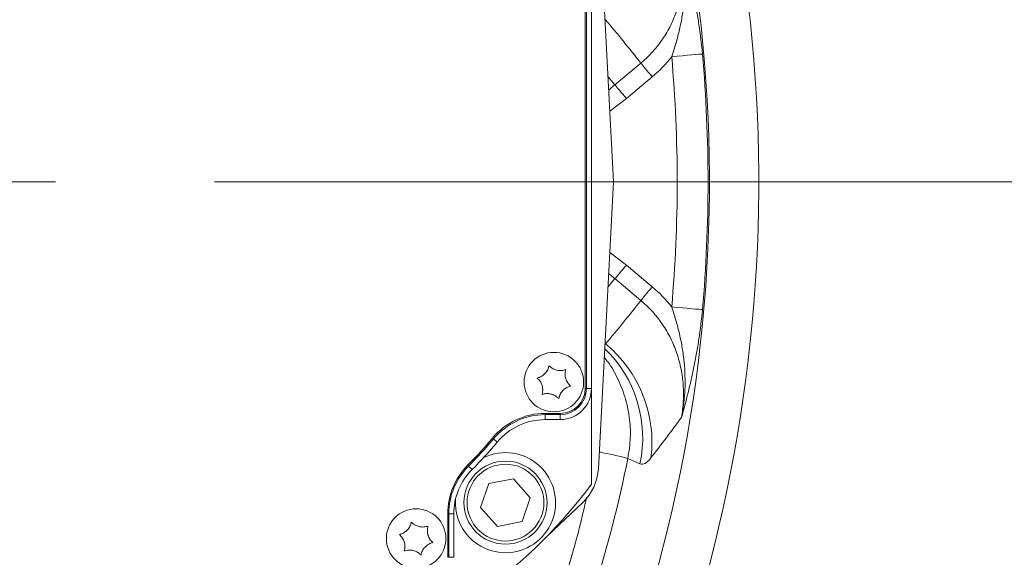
# Model space of a CAD drawing. Header units: millimetres. Extents: x 0 to 8410, y 0 to 5940.
# Tile 27 of 256: x 2282 to 2440, y 1173 to 1258. Entities that reach past the tile are written whole.
import ezdxf

# ---------------------------------------------------------------- set-up
doc = ezdxf.new("R2010")
doc.units = ezdxf.units.MM
doc.header["$LTSCALE"] = 10
doc.linetypes.add('CENTERX2', pattern=[20.32, 12.7, -2.54, 2.54, -2.54])
doc.styles.add('SLDTEXTSTYLE0', font='TXT', dxfattribs={"width": 0.605})
doc.dimstyles.new('SLDDIMSTYLE0', dxfattribs={"dimtxt": 50, "dimasz": 50, "dimexe": 0, "dimexo": 0.0625, "dimgap": 12.5, "dimtad": 1, "dimtoh": 1, "dimdec": 1, "dimrnd": 1e-09, "dimzin": 12, "dimdsep": 46, "dimtxsty": 'SLDTEXTSTYLE0', "dimsah": 1, "dimcen": 0.09, "dimadec": 0, "dimazin": 0, "dimtfac": 1, "dimtofl": 0, "dimtmove": 0, "dimatfit": 3, "dimfxl": 0, "dimfrac": 2, "dimtolj": 1, "dimtzin": 12, "dimarcsym": 0})
doc.dimstyles.new('SLDDIMSTYLE1', dxfattribs={"dimtxt": 50, "dimasz": 50, "dimexe": 0, "dimexo": 0.0625, "dimgap": -12.5, "dimtad": 1, "dimtoh": 1, "dimdec": 1, "dimrnd": 1e-09, "dimzin": 12, "dimdsep": 46, "dimtxsty": 'SLDTEXTSTYLE0', "dimsah": 1, "dimcen": 0.09, "dimadec": 0, "dimazin": 0, "dimtfac": 1, "dimtofl": 0, "dimtmove": 0, "dimatfit": 3, "dimfxl": 0, "dimfrac": 2, "dimtolj": 1, "dimtzin": 12, "dimarcsym": 0})
doc.dimstyles.new('SLDDIMSTYLE2', dxfattribs={"dimtxt": 50, "dimasz": 50, "dimexe": 0, "dimexo": 0.0625, "dimgap": 12.5, "dimtad": 1, "dimtoh": 1, "dimdec": 1, "dimrnd": 1e-09, "dimzin": 12, "dimdsep": 46, "dimtxsty": 'SLDTEXTSTYLE0', "dimsah": 1, "dimcen": 0.09, "dimadec": 0, "dimazin": 0, "dimtfac": 1, "dimtofl": 0, "dimtmove": 0, "dimatfit": 3, "dimfxl": 0, "dimfrac": 2, "dimtolj": 1, "dimtzin": 12, "dimarcsym": 0})

# ---------------------------------------------------------------- blocks, each defined once
blk = doc.blocks.new('*D46')
at = {"color": 7, "linetype": 'Continuous', "lineweight": 0}
for p, q in [((2410.3, 1232.51), (2796.99, 1232.51)), ((2781.99, 1094.51), (2781.99, 1232.51)), ((2428.71, 1094.51), (2796.99, 1094.51))]:
    blk.add_line(p, q, dxfattribs=at)
for points in [[(2781.99, 1232.51), (2774.49, 1182.51), (2789.49, 1182.51)], [(2781.99, 1094.51), (2789.49, 1144.51), (2774.49, 1144.51)]]:
    blk.add_solid(points, dxfattribs=at)
at = {"color": 7, "linetype": 'Continuous', "lineweight": 0, "insert": (2717.54, 1106.23), "char_height": 50, "attachment_point": 1, "rotation": 90, "style": 'SLDTEXTSTYLE0'}
blk.add_mtext('138', dxfattribs=at)
blk = doc.blocks.new('*D47')
at = {"color": 7, "linetype": 'Continuous', "lineweight": 0}
for p, q in [((2679.92, 1232.51), (2679.92, 1332.51)), ((2410.3, 1232.51), (2694.92, 1232.51)), ((2679.92, 1167.51), (2679.92, 1232.51)), ((2118.59, 1167.51), (2694.92, 1167.51)), ((2679.92, 1167.51), (2679.92, 727.07))]:
    blk.add_line(p, q, dxfattribs=at)
for points in [[(2679.92, 1232.51), (2687.42, 1282.51), (2672.42, 1282.51)], [(2679.92, 1167.51), (2672.42, 1117.51), (2687.42, 1117.51)]]:
    blk.add_solid(points, dxfattribs=at)
at = {"color": 7, "linetype": 'Continuous', "lineweight": 0, "char_height": 50, "attachment_point": 1, "rotation": 90, "style": 'SLDTEXTSTYLE0'}
for s, insert in [(' (3x M8)', (2615.46, 819.3)), ('65', (2615.46, 742.94))]:
    blk.add_mtext(s, dxfattribs=dict(at, insert=insert))
blk = doc.blocks.new('*D49')
at = {"color": 7, "linetype": 'Continuous', "lineweight": 0}
for p, q in [((2428.71, 1370.51), (2909.36, 1370.51)), ((2894.36, 1094.51), (2894.36, 1370.51)), ((2879.02, 1324.71), (2802.31, 1324.71)), ((2802.31, 1324.71), (2802.31, 1140.31)), ((2879.02, 1140.31), (2879.02, 1324.71)), ((2802.31, 1140.31), (2879.02, 1140.31)), ((2428.71, 1094.51), (2909.36, 1094.51))]:
    blk.add_line(p, q, dxfattribs=at)
for points in [[(2894.36, 1370.51), (2886.86, 1320.51), (2901.86, 1320.51)], [(2894.36, 1094.51), (2901.86, 1144.51), (2886.86, 1144.51)]]:
    blk.add_solid(points, dxfattribs=at)
at = {"color": 7, "linetype": 'Continuous', "lineweight": 0, "insert": (2814.56, 1156.19), "char_height": 50, "attachment_point": 1, "rotation": 90, "style": 'SLDTEXTSTYLE0'}
blk.add_mtext(' 276 ', dxfattribs=at)

msp = doc.modelspace()

# ---------------------------------------------------------------- linework, layer by layer
at = {"color": 7, "linetype": 'Continuous', "lineweight": 0}
for p, q in [((2374.803199, 1278.349993), (2377.205371, 1232.513999)), ((2372.705369, 1199.513999), (2372.705369, 1270.513998)), ((2373.705371, 1199.513999), (2373.705371, 1270.513998)), ((2377.205371, 1232.513999), (2374.803199, 1186.678005)), ((2373.705371, 1184.181814), (2373.705371, 1199.513999)), ((2366.333483, 1195.513999), (2368.705361, 1195.513999)), ((2366.333483, 1194.514), (2368.705361, 1194.514)), ((2356.008111, 1180.453816), (2357.300921, 1184.282911)), ((2357.300921, 1184.282911), (2361.263423, 1185.077855)), ((2361.263423, 1185.077855), (2363.933115, 1182.043699)), ((2363.933115, 1182.043699), (2362.64029, 1178.214603)), ((2372.321008, 1181.293697), (2366.607784, 1175.872048)), ((2350.771366, 1172.514), (2350.771366, 1179.514)), ((2351.705371, 1172.514), (2351.705371, 1179.448002)), ((2358.677803, 1177.41966), (2356.008111, 1180.453816)), ((2362.64029, 1178.214603), (2358.677803, 1177.41966))]:
    msp.add_line(p, q, dxfattribs=at)
at = {"color": 8, "linetype": 'Continuous', "lineweight": 0}
for p, q in [((2372.911005, 1270.513998), (2372.911005, 1199.513999)), ((2375.956862, 1258.420664), (2375.852256, 1258.332891)), ((2377.461313, 1247.984561), (2381.599425, 1251.456854)), ((2376.32352, 1249.340513), (2377.461313, 1247.984561)), ((2383.411496, 1249.297315), (2379.273369, 1245.825021)), ((2376.437782, 1247.160525), (2377.461313, 1247.984561)), ((2379.273369, 1245.825021), (2376.613869, 1243.800598)), ((2376.613869, 1221.2274), (2379.273369, 1219.202977)), ((2379.273369, 1219.202977), (2383.411496, 1215.730683)), ((2376.32352, 1215.687485), (2377.461313, 1217.043437)), ((2377.461313, 1217.043437), (2376.437782, 1217.867474)), ((2381.599425, 1213.571144), (2377.461313, 1217.043437)), ((2375.852256, 1206.695107), (2375.956862, 1206.607334)), ((2372.705369, 1199.513999), (2372.911005, 1199.513999)), ((2372.911005, 1199.513999), (2373.705371, 1199.513999)), ((2366.333483, 1195.513999), (2366.333483, 1195.308355)), ((2368.705361, 1195.308355), (2366.333483, 1195.308355)), ((2366.333483, 1195.308355), (2366.333483, 1194.514)), ((2368.705361, 1195.513999), (2368.705361, 1195.308355)), ((2368.705361, 1195.308355), (2368.705361, 1194.514)), ((2358.039378, 1191.422389), (2358.649729, 1190.913999)), ((2354.077353, 1187.085514), (2354.638694, 1186.523469)), ((2381.44864, 1187.450697), (2379.518225, 1188.316659)), ((2350.771366, 1179.448002), (2350.911005, 1179.448002)), ((2350.911005, 1179.448002), (2350.911005, 1172.514)), ((2350.911005, 1179.448002), (2351.705371, 1179.448002)), ((2350.771366, 1172.514), (2350.911005, 1172.514)), ((2350.911005, 1172.514), (2351.705371, 1172.514))]:
    msp.add_line(p, q, dxfattribs=at)
at = {"color": 7, "linetype": 'CENTERX2', "lineweight": 0}
msp.add_line((1907.111577, 1232.513999), (2410.299158, 1232.513999), dxfattribs=at)
at = {"color": 8, "linetype": 'Continuous', "lineweight": 0, "flags": 128}
for points in [[(2391.423656, 1252.935802), (2391.198947, 1252.916082), (2390.832021, 1252.883883), (2390.334039, 1252.840183), (2389.720111, 1252.78631), (2389.008908, 1252.723898), (2388.222023, 1252.654848), (2387.383385, 1252.581255), (2386.518477, 1252.505356)], [(2381.599425, 1251.456854), (2381.72084, 1251.312149), (2381.881623, 1251.120546), (2382.078006, 1250.886503), (2382.305427, 1250.61547), (2382.558598, 1250.313753), (2382.831617, 1249.988377), (2383.118136, 1249.646915), (2383.411496, 1249.297315)], [(2377.461313, 1247.984561), (2377.582728, 1247.839856), (2377.743496, 1247.648253), (2377.939894, 1247.41421), (2378.167315, 1247.143177), (2378.420486, 1246.84146), (2378.693505, 1246.516084), (2378.980024, 1246.174621), (2379.273369, 1245.825021)], [(2379.273369, 1219.202977), (2378.980024, 1218.853377), (2378.693505, 1218.511914), (2378.420486, 1218.186538), (2378.167315, 1217.884821), (2377.939894, 1217.613788), (2377.743496, 1217.379745), (2377.582728, 1217.188142), (2377.461313, 1217.043437)], [(2383.411496, 1215.730683), (2383.118136, 1215.381083), (2382.831617, 1215.039621), (2382.558598, 1214.714245), (2382.305427, 1214.412528), (2382.078006, 1214.141495), (2381.881623, 1213.907452), (2381.72084, 1213.715849), (2381.599425, 1213.571144)], [(2391.423656, 1212.092196), (2391.198947, 1212.111916), (2390.832021, 1212.144115), (2390.334039, 1212.187815), (2389.720111, 1212.241688), (2389.008908, 1212.3041), (2388.222023, 1212.37315), (2387.383385, 1212.446743), (2386.518477, 1212.522642)], [(2357.881366, 1191.554), (2357.92452, 1191.518047), (2357.972338, 1191.478224), (2358.008234, 1191.448325), (2358.030854, 1191.429478), (2358.039378, 1191.422389)], [(2353.932275, 1187.230775), (2353.971733, 1187.191272), (2354.015707, 1187.147242), (2354.048713, 1187.114188), (2354.06953, 1187.093352), (2354.077353, 1187.085514)]]:
    msp.add_lwpolyline(points, dxfattribs=at)
at = {"color": 7, "linetype": 'Continuous', "lineweight": 0}
for centre, radius in [((2367.705367, 1200.513999), 4.75), ((2359.970609, 1181.248757), 6.635), ((2345.705367, 1175.513999), 4.75)]:
    msp.add_circle(centre, radius, dxfattribs=at)
at = {"color": 8, "linetype": 'Continuous', "lineweight": 0}
msp.add_circle((2359.970609, 1181.248757), 6.135, dxfattribs=at)
for centre, radius, start, end in [((2158.705367, 1232.513999), 241.712797, 344.60865578, 30.2939938), ((2158.705367, 1232.513999), 233.834335, 343.3944393, 30.2939938), ((2158.705367, 1232.513999), 228.688578, 354.98495194, 5.01504806), ((2158.705367, 1232.513999), 233.612617, 354.98495194, 5.01504806), ((2363.089791, 1190.942655), 20.271746, 352.83401108, 50.60008931), ((2361.980578, 1191.591838), 19.90363, 347.99133809, 45.98369465), ((2368.705367, 1199.513999), 4.205642, 270, 0), ((2366.333486, 1184.513999), 10.794358, 90, 140.2081805), ((2308.705367, 1232.513999), 64.205642, 314.96434928, 320.2081805), ((2360.098561, 1112.643339), 78.125378, 75.6070625, 79.04675323), ((2361.705367, 1179.448002), 10.794358, 134.96434928, 180)]:
    msp.add_arc(centre, radius, start, end, dxfattribs=at)
at = {"color": 7, "linetype": 'Continuous', "lineweight": 0}
for centre, radius, start, end in [((2368.705367, 1199.513999), 4, 270, 0), ((2368.705367, 1199.513999), 5, 270, 0), ((2366.333486, 1184.513999), 11, 90, 140.2081805), ((2366.333486, 1184.513999), 10, 90, 140.2081805), ((2308.705367, 1232.513999), 64, 315.03565072, 320.2081805), ((2308.705367, 1232.513999), 65, 314.96434928, 320.2081805), ((2359.970609, 1181.248757), 8, 270, 115.7659972), ((2361.771364, 1179.513999), 11, 135.03565072, 180), ((2361.705367, 1179.448002), 10, 134.96434928, 180), ((2366.814168, 1187.096691), 8, 313.5, 357), ((2308.705367, 1232.513999), 81, 306.63346142, 323.36653858), ((2359.970609, 1181.248757), 8, 175.89399277, 270)]:
    msp.add_arc(centre, radius, start, end, dxfattribs=at)
at = {"color": 8, "linetype": 'Continuous', "lineweight": 0}
for centre, major_axis, start_param, end_param in [((2235.954274, 1140.452337), (-134.519269, 160.313822), 4.6713572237, 4.7141906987), ((2235.954274, 1324.575661), (134.519269, 160.313822), 4.7105872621, 4.7534207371)]:
    msp.add_ellipse(centre, major_axis=major_axis, ratio=0.8748165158, start_param=start_param, end_param=end_param, dxfattribs=at)
for points, knots in [([(2381.599424, 1251.456854), (2382.934377, 1252.578446), (2384.0805, 1253.858341), (2385.530467, 1256.003881), (2385.969981, 1256.762047), (2386.733228, 1258.311059), (2387.060463, 1259.105933), (2387.610311, 1260.734863), (2387.832912, 1261.568923), (2388.172475, 1263.276605), (2388.285926, 1264.132427), (2388.407421, 1265.847665), (2388.415433, 1266.707101), (2388.327993, 1268.42954), (2388.231845, 1269.295491), (2388.084785, 1270.152653)], [0, 0, 0, 0, 0.25, 0.25, 0.375, 0.375, 0.5, 0.5, 0.625, 0.625, 0.75, 0.75, 0.875, 0.875, 1, 1, 1, 1]), ([(2386.518474, 1252.505355), (2386.763398, 1253.225406), (2386.990913, 1253.947942), (2387.408396, 1255.400465), (2387.598291, 1256.130459), (2387.935733, 1257.600236), (2388.083107, 1258.340196), (2388.328255, 1259.815422), (2388.426531, 1260.552702), (2388.644749, 1262.765038), (2388.687991, 1264.240688), (2388.587735, 1266.457981), (2388.526827, 1267.197682), (2388.392803, 1268.308281), (2388.34094, 1268.679071), (2388.223291, 1269.417762), (2388.157154, 1269.787562), (2388.084785, 1270.152653)], [0, 0, 0, 0, 0.125, 0.125, 0.25, 0.25, 0.375, 0.375, 0.5, 0.5, 0.75, 0.75, 0.875, 0.875, 0.9375, 0.9375, 1, 1, 1, 1]), ([(2391.423662, 1252.935802), (2391.283269, 1254.535669), (2391.092283, 1256.094567), (2390.804421, 1258.005803), (2390.744356, 1258.386144), (2390.619487, 1259.143253), (2390.554633, 1259.520222), (2390.355272, 1260.635592), (2390.215378, 1261.362277), (2389.777929, 1263.501567), (2389.462728, 1264.873571), (2388.79764, 1267.552506), (2388.447298, 1268.860597), (2388.084785, 1270.152653)], [0, 0, 0, 0, 0.25, 0.25, 0.3125, 0.3125, 0.375, 0.375, 0.5, 0.5, 0.75, 0.75, 1, 1, 1, 1]), ([(2388.084785, 1194.875345), (2388.231812, 1195.732313), (2388.328051, 1196.598851), (2388.41547, 1198.322357), (2388.407358, 1199.18183), (2388.285842, 1200.896142), (2388.172473, 1201.750983), (2387.833659, 1203.455733), (2387.610386, 1204.292932), (2387.060297, 1205.922536), (2386.73303, 1206.717334), (2385.970227, 1208.265457), (2385.53096, 1209.023346), (2384.080376, 1211.169924), (2382.934016, 1212.449855), (2381.599424, 1213.571144)], [0, 0, 0, 0, 0.125, 0.125, 0.25, 0.25, 0.375, 0.375, 0.5, 0.5, 0.625, 0.625, 0.75, 0.75, 1, 1, 1, 1]), ([(2386.518474, 1212.522643), (2386.763398, 1211.802592), (2386.990913, 1211.080056), (2387.408396, 1209.627533), (2387.598291, 1208.89754), (2387.935733, 1207.427762), (2388.083107, 1206.687802), (2388.328255, 1205.212576), (2388.426531, 1204.475296), (2388.644749, 1202.26296), (2388.687991, 1200.78731), (2388.587735, 1198.570017), (2388.526827, 1197.830316), (2388.392803, 1196.719717), (2388.34094, 1196.348927), (2388.223291, 1195.610236), (2388.157154, 1195.240436), (2388.084785, 1194.875345)], [0, 0, 0, 0, 0.125, 0.125, 0.25, 0.25, 0.375, 0.375, 0.5, 0.5, 0.75, 0.75, 0.875, 0.875, 0.9375, 0.9375, 1, 1, 1, 1]), ([(2391.423662, 1212.092196), (2391.283269, 1210.492329), (2391.092283, 1208.933431), (2390.804421, 1207.022195), (2390.744356, 1206.641854), (2390.619487, 1205.884745), (2390.554633, 1205.507777), (2390.355272, 1204.392406), (2390.215378, 1203.665721), (2389.777929, 1201.526431), (2389.462728, 1200.154427), (2388.79764, 1197.475492), (2388.447298, 1196.167401), (2388.084785, 1194.875345)], [0, 0, 0, 0, 0.25, 0.25, 0.3125, 0.3125, 0.375, 0.375, 0.5, 0.5, 0.75, 0.75, 1, 1, 1, 1]), ([(2375.735446, 1204.466095), (2375.831392, 1204.358047), (2376.667794, 1203.416161), (2377.830478, 1201.319145), (2379.117834, 1198.240848), (2379.829555, 1194.970337), (2380.026197, 1191.621444), (2379.687548, 1189.418248), (2379.518225, 1188.316659)], [0, 0, 0, 0, 0.0253465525, 0.2209546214, 0.4155325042, 0.6101034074, 0.805053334, 1, 1, 1, 1]), ([(2379.518221, 1188.316659), (2378.015247, 1180.955505), (2376.152327, 1173.734823), (2371.73644, 1159.561955), (2369.183392, 1152.609799), (2363.395619, 1138.969784), (2360.160912, 1132.281917), (2355.684074, 1124.089519), (2354.766983, 1122.459431), (2352.888954, 1119.216176), (2351.927448, 1117.602144), (2348.985917, 1112.800806), (2346.946454, 1109.64978), (2344.828694, 1106.548471)], [0, 0, 0, 0, 0.25, 0.25, 0.5, 0.5, 0.75, 0.75, 0.8125, 0.8125, 0.875, 0.875, 1, 1, 1, 1]), ([(2383.203195, 1188.413873), (2382.86482, 1187.980113), (2382.548963, 1187.686878), (2381.963581, 1187.36714), (2381.694052, 1187.340681), (2381.448637, 1187.450696)], [0, 0, 0, 0, 0.5, 0.5, 1, 1, 1, 1]), ([(2340.607806, 1109.551621), (2343.162612, 1113.42722), (2347.932108, 1120.662467), (2354.107179, 1131.756586), (2359.438504, 1142.588124), (2364.215362, 1153.804702), (2368.353432, 1165.389399), (2371.286269, 1174.886458), (2372.575774, 1180.533583), (2372.943296, 1182.143071)], [0, 0, 0, 0, 0.1741878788, 0.3251864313, 0.4762967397, 0.6272925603, 0.7826033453, 0.9380397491, 1, 1, 1, 1])]:
    msp.add_open_spline(points, degree=3, knots=knots, dxfattribs=at)
for points in [[(2386.518474, 1252.505355), (2385.599708, 1251.337218), (2384.566095, 1250.266141), (2383.411493, 1249.297315)], [(2383.411493, 1215.730683), (2384.565784, 1214.762119), (2385.599464, 1213.69109), (2386.518474, 1212.522643)], [(2388.084785, 1194.875345), (2386.491434, 1192.696981), (2384.864272, 1190.543189), (2383.203195, 1188.413873)]]:
    msp.add_open_spline(points, degree=3, dxfattribs=at)
at = {"color": 7, "linetype": 'Continuous', "lineweight": 0}
for points, knots in [([(2366.931556, 1203.152883), (2366.873907, 1202.931229), (2366.757694, 1202.484412), (2366.333201, 1201.881293), (2365.80068, 1201.451348), (2365.356398, 1201.2467), (2365.103073, 1201.181344), (2365.033119, 1201.163297)], [0, 0, 0, 0, 0.24692690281, 0.49776372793, 0.7104394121, 0.9200402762, 1, 1, 1, 1]), ([(2369.603797, 1202.503586), (2369.383029, 1202.442684), (2368.937984, 1202.319912), (2368.203421, 1202.385978), (2367.564829, 1202.632159), (2367.165417, 1202.914634), (2366.982167, 1203.101323), (2366.931556, 1203.152883)], [0, 0, 0, 0, 0.2469142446, 0.4977542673, 0.7104322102, 0.9200261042, 1, 1, 1, 1]), ([(2370.377614, 1199.864702), (2370.214486, 1200.025447), (2369.88564, 1200.349491), (2369.57557, 1201.018675), (2369.46947, 1201.694803), (2369.514398, 1202.18194), (2369.58445, 1202.433979), (2369.603797, 1202.503586)], [0, 0, 0, 0, 0.2469184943, 0.4977584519, 0.7104350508, 0.9200291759, 1, 1, 1, 1]), ([(2365.033119, 1201.163297), (2365.196246, 1201.002552), (2365.525092, 1200.678508), (2365.835163, 1200.009323), (2365.941263, 1199.333195), (2365.896334, 1198.846058), (2365.826283, 1198.59402), (2365.806936, 1198.524413)], [0, 0, 0, 0, 0.2469184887, 0.4977584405, 0.7104356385, 0.9200291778, 1, 1, 1, 1]), ([(2368.479191, 1197.875114), (2368.536834, 1198.096769), (2368.653034, 1198.543589), (2369.077536, 1199.146703), (2369.610051, 1199.576658), (2370.054345, 1199.781293), (2370.307665, 1199.846654), (2370.377614, 1199.864702)], [0, 0, 0, 0, 0.2469262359, 0.4977627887, 0.7104394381, 0.9200444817, 1, 1, 1, 1]), ([(2365.806936, 1198.524413), (2366.027704, 1198.585314), (2366.472749, 1198.708084), (2367.207312, 1198.642022), (2367.845905, 1198.395835), (2368.245328, 1198.113366), (2368.428581, 1197.926674), (2368.479191, 1197.875114)], [0, 0, 0, 0, 0.2469131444, 0.4977521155, 0.7104292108, 0.9200264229, 1, 1, 1, 1]), ([(2344.931557, 1178.152883), (2344.873907, 1177.931228), (2344.757695, 1177.48441), (2344.3332, 1176.881293), (2343.800681, 1176.451347), (2343.356397, 1176.246704), (2343.103073, 1176.181344), (2343.033119, 1176.163295)], [0, 0, 0, 0, 0.2469274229, 0.4977637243, 0.7104393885, 0.9200399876, 1, 1, 1, 1]), ([(2347.603797, 1177.503587), (2347.383029, 1177.442684), (2346.937984, 1177.31991), (2346.20342, 1177.385978), (2345.564831, 1177.632167), (2345.165399, 1177.914624), (2344.982162, 1178.101322), (2344.931557, 1178.152883)], [0, 0, 0, 0, 0.246914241, 0.4977541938, 0.7104320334, 0.9200293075, 1, 1, 1, 1]), ([(2343.033119, 1176.163295), (2343.196246, 1176.002549), (2343.525091, 1175.678506), (2343.835163, 1175.009324), (2343.941263, 1174.333196), (2343.896334, 1173.846057), (2343.826283, 1173.594018), (2343.806936, 1173.524411)], [0, 0, 0, 0, 0.24691847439, 0.49775730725, 0.71043449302, 0.92002918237, 1, 1, 1, 1]), ([(2348.377614, 1174.864703), (2348.214486, 1175.025449), (2347.885641, 1175.349492), (2347.575569, 1176.018674), (2347.46947, 1176.694802), (2347.514398, 1177.181941), (2347.58445, 1177.43398), (2347.603797, 1177.503587)], [0, 0, 0, 0, 0.24691847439, 0.49775730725, 0.71043449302, 0.92002918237, 1, 1, 1, 1]), ([(2346.479191, 1172.875115), (2346.536835, 1173.09677), (2346.653035, 1173.54359), (2347.077534, 1174.146705), (2347.610052, 1174.576652), (2348.054336, 1174.781294), (2348.30766, 1174.846654), (2348.377614, 1174.864703)], [0, 0, 0, 0, 0.24692634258, 0.4977630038, 0.71043897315, 0.92003987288, 1, 1, 1, 1]), ([(2343.806936, 1173.524411), (2344.027704, 1173.585314), (2344.472749, 1173.708088), (2345.207312, 1173.642019), (2345.845904, 1173.395833), (2346.245329, 1173.113367), (2346.428581, 1172.926676), (2346.479191, 1172.875115)], [0, 0, 0, 0, 0.24691345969, 0.4977526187, 0.71042978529, 0.92002639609, 1, 1, 1, 1])]:
    msp.add_open_spline(points, degree=3, knots=knots, dxfattribs=at)

# ---------------------------------------------------------------- dimensions: what is measured, and where the dimension line sits
for base, p2, dimstyle, picture, middle in [((2894.357209, 1370.513999), (2428.705367, 1370.513999), 'SLDDIMSTYLE1', '*D49', (2894.357209, 1232.513999)), ((2781.989895, 1232.513999), (2410.299158, 1232.513999), 'SLDDIMSTYLE0', '*D46', (2781.989895, 1163.513999))]:
    dim = msp.add_linear_dim(base=base, p1=(2428.705367, 1094.513999), p2=p2, angle=90, dimstyle=dimstyle, dxfattribs=at)
    dim.commit()
    dim.dimension.update_dxf_attribs({"geometry": picture, "text_midpoint": middle, "dimtype": 160})
dim = msp.add_linear_dim(base=(2679.915828, 1232.513999), p1=(2118.590337, 1167.513999), p2=(2410.299158, 1232.513999), angle=90, text='<> (3x M8)', dimstyle='SLDDIMSTYLE2', dxfattribs=at)
dim.commit()
dim.dimension.update_dxf_attribs({"geometry": '*D47', "text_midpoint": (2679.915828, 907.058828), "dimtype": 160})

doc.saveas('drawing.dxf')
